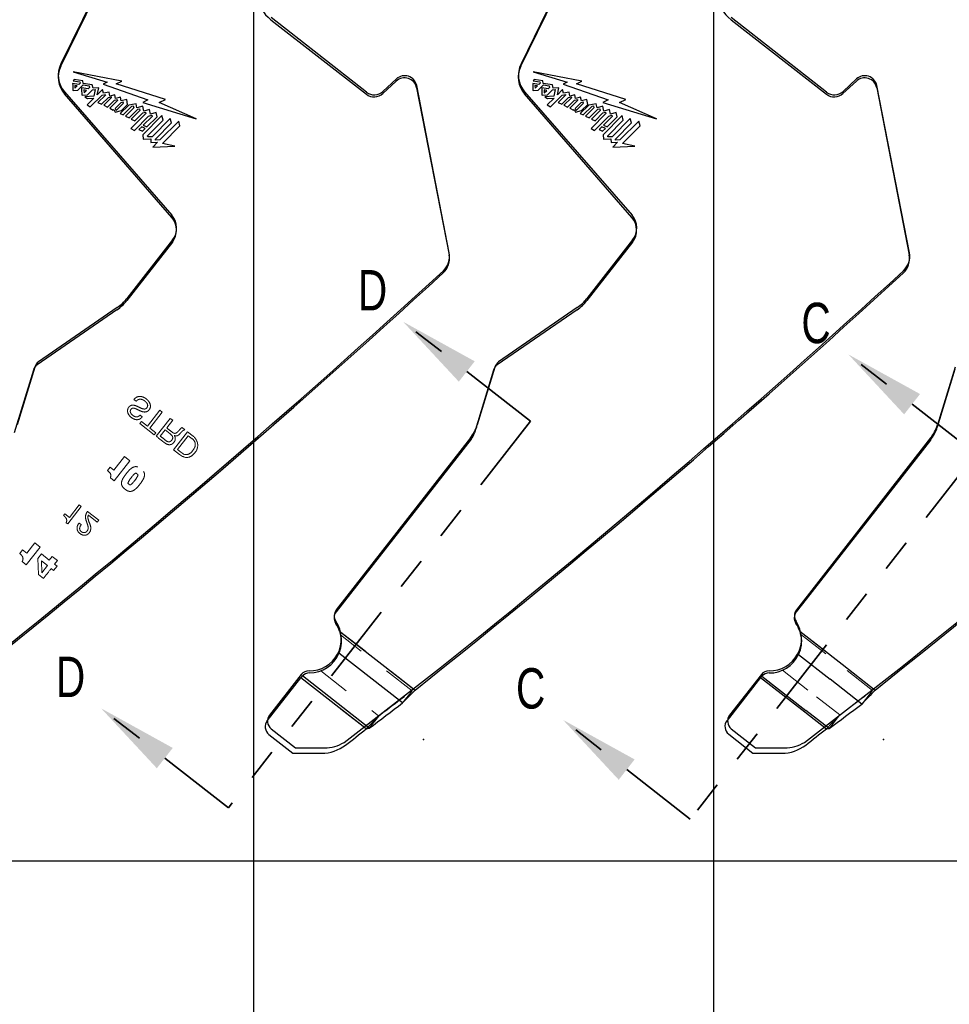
# Model space of a CAD drawing. Header units: inches. Extents: x 0.1 to 87.3, y 0.1 to 33.9.
# Tile 75 of 174: x 26.3 to 29.2, y 20 to 23. Entities that reach past the tile are written whole.
import ezdxf

# ---------------------------------------------------------------- set-up
doc = ezdxf.new("R2010")
doc.units = ezdxf.units.IN
doc.header["$MEASUREMENT"] = 0
doc.header["$PDSIZE"] = -1
for name, pattern in [('CENTERX2', [0.8, 0.5, -0.1, 0.1, -0.1]), ('HIDDEN', [0.075, 0.05, -0.025]), ('PHANTOM', [0.5, 0.25, -0.05, 0.05, -0.05, 0.05, -0.05])]:
    doc.linetypes.add(name, pattern=pattern)
doc.layers.add('DIMENSIONS', color=171, linetype='Continuous')
doc.layers.add('SECTION_VIEWS', color=7, linetype='PHANTOM', lineweight=35)
doc.styles.add('SLDTEXTSTYLE0', font='TXT', dxfattribs={"width": 0.75})
doc.dimstyles.new('SLDDIMSTYLE4', dxfattribs={"dimtxt": 0.125, "dimasz": 0.13, "dimexe": 0, "dimexo": 0.0625, "dimgap": 0.03125, "dimtad": 0, "dimtih": 1, "dimtoh": 1, "dimdec": 4, "dimrnd": 1e-09, "dimzin": 4, "dimdsep": 46, "dimtxsty": 'SLDTEXTSTYLE0', "dimsah": 1, "dimcen": 0, "dimadec": 0, "dimazin": 1, "dimtfac": 1, "dimtdec": 4, "dimtofl": 0, "dimtmove": 0, "dimatfit": 3, "dimfxl": 1, "dimfrac": 2, "dimtolj": 1, "dimtzin": 12, "dimarcsym": 0})
doc.dimstyles.new('SLDDIMSTYLE7', dxfattribs={"dimtxt": 0.125, "dimasz": 0.13, "dimexe": 0, "dimexo": 0.0625, "dimgap": 0.03125, "dimtad": 0, "dimtih": 1, "dimtoh": 1, "dimdec": 1, "dimrnd": 1e-09, "dimzin": 12, "dimdsep": 46, "dimtxsty": 'SLDTEXTSTYLE0', "dimsah": 1, "dimcen": 0.09, "dimadec": 0, "dimazin": 3, "dimtfac": 1, "dimtdec": 1, "dimtofl": 0, "dimtmove": 0, "dimatfit": 3, "dimfxl": 1, "dimfrac": 2, "dimtolj": 1, "dimtzin": 12, "dimarcsym": 0})

# ---------------------------------------------------------------- blocks, each defined once
blk = doc.blocks.new('_D_4')
at = {"layer": 'DIMENSIONS'}
for p, q in [((24.4517, 22.234), (25.6735, 15.5391)), ((26.6256, 16.0121), (26.5875, 16.0121)), ((26.5875, 16.0121), (26.5875, 15.8136)), ((27.0412, 16.0121), (27.0793, 16.0121)), ((27.0793, 16.0121), (27.0793, 15.8136)), ((26.5875, 15.8136), (26.6256, 15.8136)), ((27.0793, 15.8136), (27.0412, 15.8136)), ((25.6735, 15.5391), (25.8922, 15.5391))]:
    blk.add_line(p, q, dxfattribs=at)
blk.add_solid([(24.4517, 22.234), (24.4554, 22.1025), (24.4947, 22.1097)], dxfattribs=at)
at = {"layer": 'DIMENSIONS', "char_height": 0.125, "attachment_point": 1, "style": 'SLDTEXTSTYLE0'}
for s, insert in [('3.454', (26.6256, 15.9748)), ('%%c', (26.5313, 15.7878)), ('.1360', (26.7198, 15.7878)), ('TBD PER TAPPING UNIT', (25.9547, 15.5893)), ('SPECIFICATIONS', (26.1929, 15.3909))]:
    blk.add_mtext(s, dxfattribs=dict(at, insert=insert))
blk = doc.blocks.new('_D_10')
at = {"layer": 'DIMENSIONS'}
for p, q in [((2.8197, 20.8042), (2.8197, 14.5427)), ((48.3846, 20.3884), (48.3846, 14.5427)), ((2.8197, 14.6677), (27.4208, 14.6677)), ((48.3846, 14.6677), (27.7909, 14.6677))]:
    blk.add_line(p, q, dxfattribs=at)
for centre, start, end in [((27.6426, 14.655), 153.4349, 206.5651), ((27.569, 14.655), 333.4349, 26.5651)]:
    blk.add_arc(centre, 0.2219, start, end, dxfattribs=at)
for points in [[(2.8197, 14.6677), (2.9497, 14.6477), (2.9497, 14.6877)], [(48.3846, 14.6677), (48.2546, 14.6877), (48.2546, 14.6477)]]:
    blk.add_solid(points, dxfattribs=at)
at = {"layer": 'DIMENSIONS', "insert": (27.4442, 14.7169), "char_height": 0.125, "attachment_point": 1, "style": 'SLDTEXTSTYLE0'}
blk.add_mtext('45.6', dxfattribs=at)

msp = doc.modelspace()

# ---------------------------------------------------------------- linework, layer by layer
at = {"color": 7, "linetype": 'Continuous'}
for p, q in [((27.00957, 20.43835), (27.00957, 26.74835)), ((27.00957, 20.43835), (27.00957, 26.74835)), ((28.43457, 20.43835), (28.43457, 26.74835)), ((28.43457, 20.43835), (28.43457, 26.74835)), ((26.62933, 23.34984), (26.41195, 22.90661)), ((28.05433, 23.34984), (27.83695, 22.90661)), ((27.35836, 22.81933), (27.06288, 23.05018)), ((28.78336, 22.81933), (28.48788, 23.05018)), ((27.45091, 22.8601), (27.40939, 22.82152)), ((27.61471, 22.32186), (27.51381, 22.83962)), ((28.87591, 22.8601), (28.83439, 22.82152)), ((29.03971, 22.32186), (28.93881, 22.83962)), ((26.42322, 22.82028), (26.75568, 22.43783)), ((27.84822, 22.82028), (28.18068, 22.43783)), ((26.75768, 22.36153), (26.61629, 22.18056)), ((28.18268, 22.36153), (28.04129, 22.18056)), ((26.58611, 22.1521), (26.34269, 21.98389)), ((28.01111, 22.1521), (27.76769, 21.98389)), ((26.33105, 21.96795), (26.27649, 21.78893)), ((27.75605, 21.96795), (27.70149, 21.78893)), ((29.18105, 21.96795), (29.12649, 21.78893)), ((27.68042, 21.74841), (27.26479, 21.21642)), ((29.10542, 21.74841), (28.68979, 21.21642)), ((27.1564, 21.01599), (27.0581, 20.89016)), ((27.28966, 20.80598), (27.5819, 21.03268)), ((28.5814, 21.01599), (28.4831, 20.89016)), ((28.71466, 20.80598), (29.0069, 21.03268)), ((27.06327, 20.84805), (27.13856, 20.78923)), ((28.48827, 20.84805), (28.56356, 20.78923)), ((27.13856, 20.78923), (27.228, 20.78906)), ((28.56356, 20.78923), (28.653, 20.78906)), ((27.00957, 16.36386), (27.00957, 20.59835)), ((28.43457, 16.36386), (28.43457, 20.59835)), ((27.00957, 20.43835), (25.58457, 20.43835)), ((28.43457, 20.43835), (27.00957, 20.43835)), ((29.85957, 20.43835), (28.43457, 20.43835))]:
    msp.add_line(p, q, dxfattribs=at)
at = {"color": 7, "linetype": 'CENTERX2'}
for p, q in [((27.00957, 17.28335), (27.00957, 23.59335)), ((28.43457, 17.28335), (28.43457, 23.59335))]:
    msp.add_line(p, q, dxfattribs=at)
at = {"color": 7, "linetype": 'Continuous', "lineweight": 25}
for p, q in [((26.41155, 22.89998), (26.62893, 23.34321)), ((27.83655, 22.89998), (28.05393, 23.34321)), ((27.06248, 23.04355), (27.35796, 22.8127)), ((28.48748, 23.04355), (28.78296, 22.8127)), ((26.60034, 22.85296), (26.45004, 22.88256)), ((26.45004, 22.88256), (26.55503, 22.85002)), ((28.02534, 22.85296), (27.87504, 22.88256)), ((27.87504, 22.88256), (27.98003, 22.85002)), ((26.46714, 22.8428), (26.44841, 22.84559)), ((26.45309, 22.85811), (26.44957, 22.85461)), ((26.44957, 22.85461), (26.47035, 22.85147)), ((26.47942, 22.85454), (26.45309, 22.85811)), ((26.46277, 22.83842), (26.45523, 22.83956)), ((26.45523, 22.83956), (26.45551, 22.83121)), ((26.45551, 22.83121), (26.46277, 22.83842)), ((26.4648, 22.82523), (26.48122, 22.84157)), ((26.47131, 22.84694), (26.46714, 22.8428)), ((26.47035, 22.85147), (26.47131, 22.84694)), ((26.48105, 22.84627), (26.47942, 22.85454)), ((26.50921, 22.84176), (26.48105, 22.84627)), ((26.48122, 22.84157), (26.4995, 22.83861)), ((26.4995, 22.83861), (26.50059, 22.83375)), ((26.51147, 22.83104), (26.50921, 22.84176)), ((26.55503, 22.85002), (26.5424, 22.84355)), ((26.5424, 22.84355), (26.68142, 22.79527)), ((26.58328, 22.8451), (26.60034, 22.85296)), ((26.73641, 22.79655), (26.58328, 22.8451)), ((27.40899, 22.81488), (27.45051, 22.85346)), ((27.89214, 22.8428), (27.87341, 22.84559)), ((27.87809, 22.85811), (27.87457, 22.85461)), ((27.87457, 22.85461), (27.89535, 22.85147)), ((27.90442, 22.85454), (27.87809, 22.85811)), ((27.88777, 22.83842), (27.88023, 22.83956)), ((27.88023, 22.83956), (27.88051, 22.83121)), ((27.88051, 22.83121), (27.88777, 22.83842)), ((27.8898, 22.82523), (27.90622, 22.84157)), ((27.89631, 22.84694), (27.89214, 22.8428)), ((27.89535, 22.85147), (27.89631, 22.84694)), ((27.90605, 22.84627), (27.90442, 22.85454)), ((27.93421, 22.84176), (27.90605, 22.84627)), ((27.90622, 22.84157), (27.9245, 22.83861)), ((27.9245, 22.83861), (27.92559, 22.83375)), ((27.93647, 22.83104), (27.93421, 22.84176)), ((27.98003, 22.85002), (27.9674, 22.84355)), ((27.9674, 22.84355), (28.10642, 22.79527)), ((28.00828, 22.8451), (28.02534, 22.85296)), ((28.16141, 22.79655), (28.00828, 22.8451)), ((28.83399, 22.81488), (28.87551, 22.85346)), ((26.75528, 22.4312), (26.42282, 22.81365)), ((26.44865, 22.82527), (26.44972, 22.82441)), ((26.44972, 22.82441), (26.4648, 22.82523)), ((26.49617, 22.82936), (26.47594, 22.83262)), ((26.47648, 22.81087), (26.47764, 22.80994)), ((26.47764, 22.80994), (26.49388, 22.81062)), ((26.48336, 22.82611), (26.4838, 22.81714)), ((26.49151, 22.82475), (26.48336, 22.82611)), ((26.4838, 22.81714), (26.49151, 22.82475)), ((26.51369, 22.80685), (26.4857, 22.80471)), ((26.4857, 22.80471), (26.49396, 22.8)), ((26.49388, 22.81062), (26.50952, 22.82609)), ((26.50059, 22.83375), (26.49617, 22.82936)), ((26.50303, 22.77396), (26.53941, 22.81028)), ((26.50952, 22.82609), (26.51766, 22.82695)), ((26.5294, 22.833), (26.51147, 22.83104)), ((26.51766, 22.82695), (26.51369, 22.80685)), ((26.52477, 22.81127), (26.5294, 22.833)), ((26.54077, 22.82723), (26.52477, 22.81127)), ((26.54985, 22.80992), (26.5267, 22.78694)), ((26.53941, 22.81028), (26.54942, 22.81198)), ((26.54354, 22.81574), (26.54077, 22.82723)), ((26.56125, 22.81866), (26.54354, 22.81574)), ((26.54942, 22.81198), (26.54985, 22.80992)), ((26.559, 22.80238), (26.56735, 22.80428)), ((26.56356, 22.807), (26.56125, 22.81866)), ((26.57855, 22.81095), (26.56356, 22.807)), ((26.56735, 22.80428), (26.56787, 22.8012)), ((26.58076, 22.79978), (26.57855, 22.81095)), ((26.59636, 22.80364), (26.58076, 22.79978)), ((26.59882, 22.79192), (26.59636, 22.80364)), ((27.51341, 22.83298), (27.61431, 22.31523)), ((28.18028, 22.4312), (27.84782, 22.81365)), ((27.87365, 22.82527), (27.87472, 22.82441)), ((27.87472, 22.82441), (27.8898, 22.82523)), ((27.92117, 22.82936), (27.90094, 22.83262)), ((27.90148, 22.81087), (27.90264, 22.80994)), ((27.90264, 22.80994), (27.91888, 22.81062)), ((27.91651, 22.82475), (27.90836, 22.82611)), ((27.90836, 22.82611), (27.9088, 22.81714)), ((27.9088, 22.81714), (27.91651, 22.82475)), ((27.93869, 22.80685), (27.9107, 22.80471)), ((27.9107, 22.80471), (27.91896, 22.8)), ((27.91888, 22.81062), (27.93452, 22.82609)), ((27.92559, 22.83375), (27.92117, 22.82936)), ((27.92803, 22.77396), (27.96441, 22.81028)), ((27.93452, 22.82609), (27.94266, 22.82695)), ((27.9544, 22.833), (27.93647, 22.83104)), ((27.94266, 22.82695), (27.93869, 22.80685)), ((27.94977, 22.81127), (27.9544, 22.833)), ((27.96577, 22.82723), (27.94977, 22.81127)), ((27.97485, 22.80992), (27.9517, 22.78694)), ((27.96441, 22.81028), (27.97442, 22.81198)), ((27.96854, 22.81574), (27.96577, 22.82723)), ((27.98625, 22.81866), (27.96854, 22.81574)), ((27.97442, 22.81198), (27.97485, 22.80992)), ((27.984, 22.80238), (27.99235, 22.80428)), ((27.98856, 22.807), (27.98625, 22.81866)), ((28.00355, 22.81095), (27.98856, 22.807)), ((27.99235, 22.80428), (27.99287, 22.8012)), ((28.00576, 22.79978), (28.00355, 22.81095)), ((28.02136, 22.80364), (28.00576, 22.79978)), ((28.02382, 22.79192), (28.02136, 22.80364)), ((28.93841, 22.83298), (29.03931, 22.31523)), ((26.51445, 22.80085), (26.49317, 22.77968)), ((26.49317, 22.77968), (26.50303, 22.77396)), ((26.49396, 22.8), (26.51445, 22.80085)), ((26.5267, 22.78694), (26.53799, 22.78165)), ((26.53799, 22.78165), (26.559, 22.80238)), ((26.56787, 22.8012), (26.54489, 22.77842)), ((26.54489, 22.77842), (26.55604, 22.7728)), ((26.55604, 22.7728), (26.57757, 22.79417)), ((26.58702, 22.79307), (26.56306, 22.76926)), ((26.57757, 22.79417), (26.58655, 22.79635)), ((26.59712, 22.78644), (26.57957, 22.76904)), ((26.58265, 22.76213), (26.60547, 22.78474)), ((26.58655, 22.79635), (26.58702, 22.79307)), ((26.62194, 22.77881), (26.59554, 22.753)), ((26.60478, 22.78817), (26.59712, 22.78644)), ((26.61573, 22.79597), (26.59882, 22.79192)), ((26.59918, 22.76187), (26.61875, 22.78126)), ((26.60463, 22.74861), (26.6321, 22.77572)), ((26.60547, 22.78474), (26.60478, 22.78817)), ((26.61875, 22.78126), (26.61573, 22.79597)), ((26.64519, 22.78264), (26.62194, 22.77881)), ((26.6321, 22.77572), (26.63606, 22.77636)), ((26.63606, 22.77636), (26.63734, 22.77048)), ((26.64746, 22.77055), (26.64519, 22.78264)), ((26.66566, 22.7754), (26.64746, 22.77055)), ((26.68142, 22.79527), (26.66552, 22.78745)), ((26.66552, 22.78745), (26.8312, 22.73682)), ((26.66856, 22.76043), (26.66566, 22.7754)), ((26.71677, 22.7876), (26.73641, 22.79655)), ((26.8312, 22.73682), (26.71677, 22.7876)), ((27.93945, 22.80085), (27.91817, 22.77968)), ((27.91817, 22.77968), (27.92803, 22.77396)), ((27.91896, 22.8), (27.93945, 22.80085)), ((27.9517, 22.78694), (27.96299, 22.78165)), ((27.96299, 22.78165), (27.984, 22.80238)), ((27.99287, 22.8012), (27.96989, 22.77842)), ((27.96989, 22.77842), (27.98104, 22.7728)), ((27.98104, 22.7728), (28.00257, 22.79417)), ((28.01202, 22.79307), (27.98806, 22.76926)), ((28.00257, 22.79417), (28.01155, 22.79635)), ((28.02212, 22.78644), (28.00457, 22.76904)), ((28.00765, 22.76213), (28.03047, 22.78474)), ((28.01155, 22.79635), (28.01202, 22.79307)), ((28.04694, 22.77881), (28.02054, 22.753)), ((28.02978, 22.78817), (28.02212, 22.78644)), ((28.04073, 22.79597), (28.02382, 22.79192)), ((28.02418, 22.76187), (28.04375, 22.78126)), ((28.02963, 22.74861), (28.0571, 22.77572)), ((28.03047, 22.78474), (28.02978, 22.78817)), ((28.04375, 22.78126), (28.04073, 22.79597)), ((28.07019, 22.78264), (28.04694, 22.77881)), ((28.0571, 22.77572), (28.06106, 22.77636)), ((28.06106, 22.77636), (28.06234, 22.77048)), ((28.07246, 22.77055), (28.07019, 22.78264)), ((28.09066, 22.7754), (28.07246, 22.77055)), ((28.10642, 22.79527), (28.09052, 22.78745)), ((28.09052, 22.78745), (28.2562, 22.73682)), ((28.09356, 22.76043), (28.09066, 22.7754)), ((28.14177, 22.7876), (28.16141, 22.79655)), ((28.2562, 22.73682), (28.14177, 22.7876)), ((26.56306, 22.76926), (26.5743, 22.7638)), ((26.5743, 22.7638), (26.57612, 22.76568)), ((26.57612, 22.76568), (26.58031, 22.75718)), ((26.57957, 22.76904), (26.58265, 22.76213)), ((26.58031, 22.75718), (26.59918, 22.76187)), ((26.59554, 22.753), (26.60463, 22.74861)), ((26.63734, 22.77048), (26.61154, 22.74495)), ((26.61154, 22.74495), (26.62309, 22.73973)), ((26.62309, 22.73973), (26.6499, 22.76631)), ((26.67488, 22.75263), (26.62887, 22.70672)), ((26.65668, 22.76279), (26.62982, 22.73594)), ((26.63957, 22.70083), (26.68361, 22.74507)), ((26.64115, 22.73036), (26.66552, 22.75483)), ((26.6499, 22.76631), (26.65573, 22.76789)), ((26.65573, 22.76789), (26.65668, 22.76279)), ((26.66552, 22.75483), (26.67384, 22.75716)), ((26.72477, 22.74671), (26.666, 22.68717)), ((26.69449, 22.74407), (26.66718, 22.71746)), ((26.68601, 22.76532), (26.66856, 22.76043)), ((26.67384, 22.75716), (26.67488, 22.75263)), ((26.67846, 22.71186), (26.7099, 22.74284)), ((26.68361, 22.74507), (26.69364, 22.74795)), ((26.68931, 22.75143), (26.68601, 22.76532)), ((26.70659, 22.75621), (26.68931, 22.75143)), ((26.69364, 22.74795), (26.69449, 22.74407)), ((26.7099, 22.74284), (26.70659, 22.75621)), ((26.7287, 22.7326), (26.72477, 22.74671)), ((27.98806, 22.76926), (27.9993, 22.7638)), ((27.9993, 22.7638), (28.00112, 22.76568)), ((28.00112, 22.76568), (28.00531, 22.75718)), ((28.00457, 22.76904), (28.00765, 22.76213)), ((28.00531, 22.75718), (28.02418, 22.76187)), ((28.02054, 22.753), (28.02963, 22.74861)), ((28.06234, 22.77048), (28.03654, 22.74495)), ((28.03654, 22.74495), (28.04809, 22.73973)), ((28.04809, 22.73973), (28.0749, 22.76631)), ((28.09988, 22.75263), (28.05387, 22.70672)), ((28.08168, 22.76279), (28.05482, 22.73594)), ((28.06457, 22.70083), (28.10861, 22.74507)), ((28.06615, 22.73036), (28.09052, 22.75483)), ((28.0749, 22.76631), (28.08073, 22.76789)), ((28.08073, 22.76789), (28.08168, 22.76279)), ((28.09052, 22.75483), (28.09884, 22.75716)), ((28.14977, 22.74671), (28.091, 22.68717)), ((28.11949, 22.74407), (28.09218, 22.71746)), ((28.11101, 22.76532), (28.09356, 22.76043)), ((28.09884, 22.75716), (28.09988, 22.75263)), ((28.10346, 22.71186), (28.1349, 22.74284)), ((28.10861, 22.74507), (28.11864, 22.74795)), ((28.11431, 22.75143), (28.11101, 22.76532)), ((28.13159, 22.75621), (28.11431, 22.75143)), ((28.11864, 22.74795), (28.11949, 22.74407)), ((28.1349, 22.74284), (28.13159, 22.75621)), ((28.1537, 22.7326), (28.14977, 22.74671)), ((26.62982, 22.73594), (26.64115, 22.73036)), ((26.66212, 22.71225), (26.65362, 22.7039)), ((26.67322, 22.70652), (26.66212, 22.71225)), ((26.66718, 22.71746), (26.67846, 22.71186)), ((26.68034, 22.68374), (26.7287, 22.7326)), ((26.75028, 22.73798), (26.69414, 22.68122)), ((26.70452, 22.67376), (26.75418, 22.72382)), ((26.77672, 22.72922), (26.7184, 22.6712)), ((26.7262, 22.66025), (26.78069, 22.71511)), ((26.75418, 22.72382), (26.75028, 22.73798)), ((26.78069, 22.71511), (26.77672, 22.72922)), ((28.05482, 22.73594), (28.06615, 22.73036)), ((28.08712, 22.71225), (28.07862, 22.7039)), ((28.09822, 22.70652), (28.08712, 22.71225)), ((28.09218, 22.71746), (28.10346, 22.71186)), ((28.10534, 22.68374), (28.1537, 22.7326)), ((28.17528, 22.73798), (28.11914, 22.68122)), ((28.12952, 22.67376), (28.17918, 22.72382)), ((28.20172, 22.72922), (28.1434, 22.6712)), ((28.1512, 22.66025), (28.20569, 22.71511)), ((28.17918, 22.72382), (28.17528, 22.73798)), ((28.20569, 22.71511), (28.20172, 22.72922)), ((26.62887, 22.70672), (26.63957, 22.70083)), ((26.65362, 22.7039), (26.6646, 22.69796)), ((26.6646, 22.69796), (26.67322, 22.70652)), ((26.666, 22.68717), (26.66696, 22.67397)), ((26.68073, 22.6807), (26.68034, 22.68374)), ((28.05387, 22.70672), (28.06457, 22.70083)), ((28.07862, 22.7039), (28.0896, 22.69796)), ((28.0896, 22.69796), (28.09822, 22.70652)), ((28.091, 22.68717), (28.09196, 22.67397)), ((28.10573, 22.6807), (28.10534, 22.68374)), ((26.66696, 22.67397), (26.69027, 22.67485)), ((26.69414, 22.68122), (26.68073, 22.6807)), ((26.69027, 22.67485), (26.69099, 22.66339)), ((26.69099, 22.66339), (26.71091, 22.66418)), ((26.71091, 22.66418), (26.69664, 22.64929)), ((26.69664, 22.64929), (26.76478, 22.6518)), ((26.70491, 22.6707), (26.70452, 22.67376)), ((26.7184, 22.6712), (26.70491, 22.6707)), ((26.76478, 22.6518), (26.7262, 22.66025)), ((28.09196, 22.67397), (28.11527, 22.67485)), ((28.11914, 22.68122), (28.10573, 22.6807)), ((28.11527, 22.67485), (28.11599, 22.66339)), ((28.11599, 22.66339), (28.13591, 22.66418)), ((28.13591, 22.66418), (28.12164, 22.64929)), ((28.12164, 22.64929), (28.18978, 22.6518)), ((28.12991, 22.6707), (28.12952, 22.67376)), ((28.1434, 22.6712), (28.12991, 22.6707)), ((28.18978, 22.6518), (28.1512, 22.66025)), ((26.75728, 22.35489), (26.61589, 22.17393)), ((28.18228, 22.35489), (28.04089, 22.17393)), ((26.58571, 22.14547), (26.33833, 21.97451)), ((28.01071, 22.14547), (27.76333, 21.97451)), ((26.32669, 21.95858), (26.26744, 21.76417)), ((27.75169, 21.95858), (27.69244, 21.76417)), ((29.18065, 21.96132), (29.12609, 21.78229)), ((27.68233, 21.74472), (27.26439, 21.20978)), ((29.10502, 21.74177), (28.72044, 21.24953)), ((28.72044, 21.24953), (28.68939, 21.20978)), ((27.27501, 21.1506), (27.50867, 20.96805)), ((28.70001, 21.1506), (28.83108, 21.0482)), ((27.47026, 20.92821), (27.27294, 21.08238)), ((28.69614, 21.07821), (28.79449, 21.00137)), ((28.83108, 21.0482), (28.93367, 20.96805)), ((27.05104, 20.87266), (27.15513, 21.00589)), ((27.15513, 21.00589), (27.15783, 21.00933)), ((27.35771, 20.84762), (27.15513, 21.00589)), ((27.15783, 21.00933), (27.15984, 21.01165)), ((27.36694, 20.84985), (27.15984, 21.01165)), ((28.57906, 21.00687), (28.4749, 20.87354)), ((28.581, 21.00935), (28.57906, 21.00687)), ((28.57906, 21.00687), (28.7155, 20.90027)), ((28.58272, 21.01136), (28.581, 21.00935)), ((28.58272, 21.01136), (28.71907, 20.90483)), ((28.89255, 20.92476), (28.79449, 21.00137)), ((27.47026, 20.92821), (27.50867, 20.96805)), ((28.7155, 20.90027), (28.78278, 20.8477)), ((28.79099, 20.84864), (28.71907, 20.90483)), ((27.05621, 20.83055), (27.13048, 20.77252)), ((27.35771, 20.84762), (27.36694, 20.84985)), ((28.48007, 20.83143), (28.55536, 20.77261)), ((28.78278, 20.8477), (28.79099, 20.84864)), ((27.13048, 20.77252), (27.21973, 20.77235)), ((28.55536, 20.77261), (28.6448, 20.77244))]:
    msp.add_line(p, q, dxfattribs=at)
at = {"color": 7, "linetype": 'HIDDEN', "lineweight": 18}
for p, q in [((26.63826, 21.86763), (26.64525, 21.86217)), ((26.71869, 21.8342), (26.68019, 21.78492)), ((26.68758, 21.77915), (26.72608, 21.82842)), ((26.72608, 21.82842), (26.71869, 21.8342)), ((26.66169, 21.79937), (26.65683, 21.79315)), ((26.66414, 21.81361), (26.65715, 21.81908)), ((26.68019, 21.78492), (26.66169, 21.79937)), ((26.75073, 21.80916), (26.70737, 21.75367)), ((26.7396, 21.7797), (26.75812, 21.80339)), ((26.75812, 21.80339), (26.75073, 21.80916)), ((26.65683, 21.79315), (26.70122, 21.75848)), ((26.70608, 21.7647), (26.68758, 21.77915)), ((26.71962, 21.75412), (26.73474, 21.77347)), ((26.73474, 21.77347), (26.75013, 21.76145)), ((26.76064, 21.71206), (26.804, 21.76755)), ((26.79566, 21.77406), (26.78741, 21.78051)), ((26.804, 21.76755), (26.82141, 21.75395)), ((26.70122, 21.75848), (26.70608, 21.7647)), ((26.76308, 21.75621), (26.76323, 21.75636)), ((26.77289, 21.7125), (26.80653, 21.75556)), ((26.80653, 21.75556), (26.8188, 21.74597)), ((26.77969, 21.69718), (26.76064, 21.71206)), ((26.78337, 21.7043), (26.77289, 21.7125)), ((26.57598, 21.6487), (26.60893, 21.69087)), ((26.62521, 21.67815), (26.57681, 21.6162)), ((26.60893, 21.69087), (26.62521, 21.67815)), ((26.78884, 21.69138), (26.77969, 21.69718)), ((26.7892, 21.70011), (26.78337, 21.7043)), ((26.55632, 21.6477), (26.56425, 21.65785)), ((26.56183, 21.64279), (26.55632, 21.6477)), ((26.56425, 21.65785), (26.57598, 21.6487)), ((26.57681, 21.6162), (26.56508, 21.62536)), ((26.43296, 21.4822), (26.47502, 21.53604)), ((26.46857, 21.54108), (26.43843, 21.50251)), ((26.47502, 21.53604), (26.46857, 21.54108)), ((26.42446, 21.51342), (26.42043, 21.50827)), ((26.43843, 21.50251), (26.42446, 21.51342)), ((26.52923, 21.49368), (26.49408, 21.52114)), ((26.49716, 21.50959), (26.52479, 21.488)), ((26.52479, 21.488), (26.52923, 21.49368)), ((26.42803, 21.48606), (26.43296, 21.4822)), ((26.47488, 21.48014), (26.46843, 21.48519)), ((26.29353, 21.40172), (26.28466, 21.39036)), ((26.30639, 21.39167), (26.29353, 21.40172)), ((26.30462, 21.35557), (26.34752, 21.41049)), ((26.33111, 21.42331), (26.30639, 21.39167)), ((26.34752, 21.41049), (26.33111, 21.42331)), ((26.34017, 21.3748), (26.35193, 21.3895)), ((26.34245, 21.32601), (26.34017, 21.3748)), ((26.35193, 21.3895), (26.37613, 21.37059)), ((26.37613, 21.37059), (26.38464, 21.38148)), ((26.38464, 21.38148), (26.40105, 21.36866)), ((26.29169, 21.36567), (26.30462, 21.35557)), ((26.35138, 21.36833), (26.37062, 21.3533)), ((26.35333, 21.33116), (26.35138, 21.36833)), ((26.37062, 21.3533), (26.35333, 21.33116)), ((26.38947, 21.33857), (26.38222, 21.34423)), ((26.39995, 21.35198), (26.38947, 21.33857)), ((26.40105, 21.36866), (26.39254, 21.35777)), ((26.39254, 21.35777), (26.39995, 21.35198)), ((26.35815, 21.31375), (26.34245, 21.32601)), ((27.27501, 21.1506), (27.50867, 20.96805)), ((27.49956, 20.96572), (27.27819, 21.13868)), ((28.70001, 21.1506), (28.83108, 21.0482)), ((28.70266, 21.14119), (28.82752, 21.04364)), ((28.92558, 20.96703), (28.82752, 21.04364)), ((28.83108, 21.0482), (28.93367, 20.96805)), ((27.35771, 20.84762), (27.15513, 21.00589)), ((27.21699, 21.02741), (27.39624, 20.88736)), ((28.57906, 21.00687), (28.7155, 20.90027)), ((28.64677, 21.02939), (28.75209, 20.9471)), ((27.47026, 20.92821), (27.49956, 20.96572)), ((28.75209, 20.9471), (28.82401, 20.89091)), ((28.89255, 20.92476), (28.91502, 20.95351)), ((28.91502, 20.95351), (28.92558, 20.96703)), ((27.35771, 20.84762), (27.39624, 20.88736)), ((27.36694, 20.84985), (27.39624, 20.88736)), ((28.7155, 20.90027), (28.78278, 20.8477)), ((28.79942, 20.85943), (28.82401, 20.89091)), ((28.79099, 20.84864), (28.79942, 20.85943))]:
    msp.add_line(p, q, dxfattribs=at)
at = {"color": 7, "linetype": 'Continuous', "lineweight": 25}
for centre, radius, start, end in [((27.1352, 23.13662), 0.11811, 146.87156, 232), ((28.5602, 23.13662), 0.11811, 146.87156, 232), ((26.48225, 22.86531), 0.07874, 153.87492, 220.99991), ((27.90725, 22.86531), 0.07874, 153.87492, 220.99991), ((27.83548, 22.85186), 1.38709, 180.25902, 181.09872), ((27.47627, 22.82574), 0.03784, 11.0281, 132.89784), ((29.26048, 22.85186), 1.38709, 180.25902, 181.09872), ((28.90127, 22.82574), 0.03784, 11.0281, 132.89784), ((27.95187, 22.85789), 1.47614, 180.98115, 181.82558), ((27.38219, 22.84372), 0.03937, 232, 312.89784), ((29.37687, 22.85789), 1.47614, 180.98115, 181.82558), ((28.80719, 22.84372), 0.03937, 232, 312.89784), ((26.71, 22.39183), 0.06, 322, 41), ((28.135, 22.39183), 0.06, 322, 41), ((27.55542, 22.30375), 0.06, 312.56448, 11.0281), ((28.98042, 22.30375), 0.06, 312.56448, 11.0281), ((8.95452, 42.55726), 27.55906, 308.428925, 312.564485), ((10.37952, 42.55726), 27.55906, 308.428925, 312.564485), ((11.80452, 42.55726), 27.55906, 308.428925, 312.564485), ((26.50756, 22.25857), 0.13748, 304.64598, 322), ((27.93256, 22.25857), 0.13748, 304.64598, 322), ((26.35538, 21.94983), 0.03, 124.64598, 163.05179), ((27.78038, 21.94983), 0.03, 124.64598, 163.05179), ((29.00652, 21.81873), 0.125, 321.99999, 343.05179), ((27.63505, 21.78166), 0.06, 321.99999, 343.05179), ((27.28803, 21.19131), 0.03, 141.99999, 214.11214), ((28.71303, 21.19131), 0.03, 141.99999, 214.11214), ((27.1817, 21.11929), 0.09843, 18.55244, 34.11214), ((28.6067, 21.11929), 0.09843, 18.55244, 34.11214), ((27.1817, 21.11929), 0.09843, 269.89644, 337.97311), ((28.6067, 21.11929), 0.09843, 269.08395, 335.33211), ((27.18147, 20.99086), 0.03, 89.89644, 136.13192), ((28.60465, 20.99088), 0.03, 89.08395, 136.95929), ((12.94006, 39.97912), 23.95963, 307.022805, 307.332906), ((15.0554, 39.28263), 22.98866, 306.690648, 307.006987), ((27.07468, 20.85419), 0.03, 141.99999, 232), ((28.49854, 20.85507), 0.03, 141.99999, 232), ((10.37646, 42.55334), 27.55906, 307.868489, 308.037489), ((11.80153, 42.55343), 27.55906, 307.868489, 308.037489), ((27.21996, 20.89235), 0.12, 269.89128, 307.86849), ((28.64502, 20.89244), 0.12, 269.89128, 307.86849)]:
    msp.add_arc(centre, radius, start, end, dxfattribs=at)
at = {"color": 7, "linetype": 'Continuous'}
for centre, radius, start, end in [((26.48265, 22.87194), 0.07874, 153.87492, 220.99991), ((27.90765, 22.87194), 0.07874, 153.87492, 220.99991), ((27.47667, 22.83238), 0.03784, 11.0281, 132.89784), ((28.90167, 22.83238), 0.03784, 11.0281, 132.89784), ((27.38259, 22.85036), 0.03937, 232, 312.89784), ((28.80759, 22.85036), 0.03937, 232, 312.89784), ((26.7104, 22.39847), 0.06, 322, 41), ((28.1354, 22.39847), 0.06, 322, 41), ((27.55582, 22.31039), 0.06, 312.56448, 11.0281), ((28.98082, 22.31039), 0.06, 312.56448, 11.0281), ((8.95492, 42.56389), 27.55906, 308.622484, 312.564485), ((10.37992, 42.56389), 27.55906, 308.622484, 312.564485), ((11.80492, 42.56389), 27.55906, 308.622484, 312.564485), ((26.50796, 22.2652), 0.13748, 304.64598, 322), ((27.93296, 22.2652), 0.13748, 304.64598, 322), ((26.35975, 21.95921), 0.03, 124.64598, 163.05179), ((27.78475, 21.95921), 0.03, 124.64598, 163.05179), ((27.58192, 21.82536), 0.125, 321.99999, 343.05179), ((29.00692, 21.82536), 0.125, 321.99999, 343.05179), ((27.28843, 21.19795), 0.03, 141.99999, 214.11214), ((28.71343, 21.19795), 0.03, 141.99999, 214.11214), ((27.1821, 21.12593), 0.09843, 269.08395, 34.11214), ((28.6071, 21.12593), 0.09843, 269.08395, 34.11214), ((27.18005, 20.99752), 0.03, 89.08395, 141.99999), ((28.60505, 20.99752), 0.03, 89.08395, 141.99999), ((27.08174, 20.87169), 0.03, 141.99999, 232), ((28.50674, 20.87169), 0.03, 141.99999, 232), ((27.22822, 20.90906), 0.12, 269.89128, 300.79434), ((28.65322, 20.90906), 0.12, 269.89128, 300.79434)]:
    msp.add_arc(centre, radius, start, end, dxfattribs=at)
at = {"color": 7, "linetype": 'HIDDEN', "lineweight": 18}
for centre, radius, start, end in [((26.80531, 21.72709), 0.0232, 17.19107, 54.45467), ((26.79964, 21.72516), 0.03609, 5.84303, 52.90676), ((26.78313, 21.73863), 0.0473, 305.23887, 333.48811), ((26.80482, 21.7284), 0.02333, 332.19261, 13.75836), ((26.80263, 21.72547), 0.03309, 322.77529, 5.84303), ((26.80158, 21.71537), 0.02716, 242.03358, 294.28659), ((26.7999, 21.71619), 0.01932, 236.36052, 303.00116), ((26.79385, 21.72757), 0.04152, 297.08546, 327.79516), ((26.55219, 21.63198), 0.01449, 332.84084, 48.27498), ((27.84678, 20.16296), 1.88158, 141.11131, 142.29425), ((12.96936, 40.01663), 23.95963, 307.022805, 307.332906), ((15.08842, 39.3249), 22.98866, 306.690648, 307.006987)]:
    msp.add_arc(centre, radius, start, end, dxfattribs=at)
for points, knots in [([(26.65501, 21.83363), (26.65885, 21.83187), (26.66619, 21.8285), (26.67658, 21.82865), (26.68272, 21.83277), (26.68626, 21.83681), (26.68878, 21.8418), (26.68984, 21.84896), (26.68719, 21.85781), (26.68024, 21.8667), (26.67082, 21.87373), (26.65958, 21.87793), (26.6495, 21.87668), (26.64256, 21.87252), (26.63975, 21.86932), (26.63826, 21.86763)], [0, 0, 0, 0, 0.1105477, 0.21095, 0.2520477, 0.3007116, 0.3504022, 0.3961661, 0.4869558, 0.5826092, 0.6876906, 0.7915605, 0.8890603, 0.9413239, 1, 1, 1, 1]), ([(26.63826, 21.86763), (26.63975, 21.86932), (26.64256, 21.87252), (26.6495, 21.87668), (26.65958, 21.87793), (26.67082, 21.87373), (26.68024, 21.8667), (26.68719, 21.85781), (26.68984, 21.84896), (26.68878, 21.8418), (26.68626, 21.83681), (26.68272, 21.83277), (26.67658, 21.82865), (26.66619, 21.8285), (26.65885, 21.83187), (26.65501, 21.83363)], [0, 0, 0, 0, 0.0586761, 0.1109397, 0.2084395, 0.3123094, 0.4173908, 0.5130442, 0.6038339, 0.6495978, 0.6992884, 0.7479523, 0.78905, 0.8894523, 1, 1, 1, 1]), ([(26.64525, 21.86217), (26.64663, 21.86366), (26.64922, 21.86647), (26.65454, 21.86853), (26.66028, 21.8686), (26.66631, 21.86674), (26.66997, 21.86421), (26.67186, 21.8629)], [0, 0, 0, 0, 0.2013167, 0.3793968, 0.5542199, 0.7702772, 1, 1, 1, 1]), ([(26.67186, 21.8629), (26.67348, 21.86152), (26.67665, 21.8588), (26.68013, 21.85371), (26.68106, 21.8486), (26.67992, 21.84461), (26.67818, 21.84178), (26.67583, 21.83944), (26.6729, 21.83819), (26.66976, 21.83796), (26.66236, 21.83923), (26.65659, 21.84226), (26.65181, 21.84477)], [0, 0, 0, 0, 0.1196712, 0.2336238, 0.3406309, 0.3978531, 0.4632119, 0.5251474, 0.5810501, 0.6379628, 0.6999422, 1, 1, 1, 1]), ([(26.65181, 21.84477), (26.64804, 21.84659), (26.64095, 21.85001), (26.63026, 21.8506), (26.62346, 21.84567), (26.61962, 21.84007), (26.61789, 21.83327), (26.61921, 21.82423), (26.6261, 21.81426), (26.636, 21.80736), (26.64522, 21.80481), (26.65211, 21.8052), (26.65884, 21.80811), (26.66229, 21.8117), (26.66414, 21.81361)], [0, 0, 0, 0, 0.11786049, 0.22146592, 0.27743734, 0.34582719, 0.40868184, 0.46933009, 0.59668549, 0.735607, 0.79987902, 0.86147598, 0.92588163, 1, 1, 1, 1]), ([(26.66414, 21.81361), (26.66229, 21.8117), (26.65884, 21.80811), (26.65211, 21.8052), (26.64522, 21.80481), (26.636, 21.80736), (26.6261, 21.81426), (26.61921, 21.82423), (26.61789, 21.83327), (26.61962, 21.84007), (26.62346, 21.84567), (26.63026, 21.8506), (26.64095, 21.85001), (26.64804, 21.84659), (26.65181, 21.84477)], [0, 0, 0, 0, 0.07411837, 0.13852402, 0.20012098, 0.264393, 0.40331451, 0.53066991, 0.59131816, 0.65417281, 0.72256266, 0.77853408, 0.88213951, 1, 1, 1, 1]), ([(26.65715, 21.81908), (26.6557, 21.81777), (26.65301, 21.81534), (26.64792, 21.81363), (26.64279, 21.81393), (26.63642, 21.81662), (26.63105, 21.82104), (26.62753, 21.82653), (26.62666, 21.83056), (26.62733, 21.83415), (26.62889, 21.83708), (26.63114, 21.83962), (26.63486, 21.84107), (26.6397, 21.8405), (26.64659, 21.83783), (26.6517, 21.83528), (26.65501, 21.83363)], [0, 0, 0, 0, 0.07684672, 0.14316429, 0.20748216, 0.27688587, 0.41549262, 0.476431, 0.5341272, 0.57415961, 0.61936106, 0.66521614, 0.70608578, 0.77266623, 0.85312848, 1, 1, 1, 1]), ([(26.77472, 21.7684), (26.77322, 21.76698), (26.77041, 21.76433), (26.76506, 21.76218), (26.75969, 21.76378), (26.75182, 21.77039), (26.74493, 21.77563), (26.7396, 21.7797)], [0, 0, 0, 0, 0.1460713, 0.2740385, 0.3855517, 0.5238478, 1, 1, 1, 1]), ([(26.78741, 21.78051), (26.78679, 21.7803), (26.78543, 21.77986), (26.78326, 21.77788), (26.77991, 21.77385), (26.77681, 21.77059), (26.77472, 21.7684)], [0, 0, 0, 0, 0.1093577, 0.2396106, 0.4877647, 1, 1, 1, 1]), ([(26.78043, 21.7613), (26.78297, 21.76428), (26.78644, 21.76835), (26.79168, 21.7727), (26.79436, 21.77362), (26.79566, 21.77406)], [0, 0, 0, 0, 0.5828435, 0.79657468, 1, 1, 1, 1]), ([(26.70737, 21.75367), (26.71469, 21.74801), (26.72584, 21.73937), (26.73893, 21.72882), (26.74808, 21.72715), (26.75517, 21.72852), (26.76109, 21.73319), (26.76469, 21.73885), (26.76629, 21.74382), (26.7665, 21.74807), (26.76552, 21.75239), (26.76391, 21.7549), (26.76308, 21.75621)], [0, 0, 0, 0, 0.3172451, 0.4835328, 0.5573315, 0.6264754, 0.7231961, 0.80385, 0.8522047, 0.8992164, 0.9473908, 1, 1, 1, 1]), ([(26.75013, 21.76145), (26.75248, 21.75946), (26.75586, 21.75661), (26.75829, 21.75134), (26.75835, 21.74702), (26.7565, 21.74303), (26.75388, 21.73978), (26.75078, 21.73744), (26.74716, 21.73628), (26.74124, 21.73694), (26.73244, 21.74432), (26.72477, 21.75019), (26.71962, 21.75412)], [0, 0, 0, 0, 0.136984, 0.196851, 0.2562808, 0.3258906, 0.3911251, 0.4435998, 0.4996094, 0.5586789, 0.7040546, 1, 1, 1, 1]), ([(26.76323, 21.75636), (26.76451, 21.75581), (26.76686, 21.75479), (26.77061, 21.75475), (26.77553, 21.75643), (26.77838, 21.75926), (26.78043, 21.7613)], [0, 0, 0, 0, 0.2126692, 0.392139, 0.5630472, 1, 1, 1, 1]), ([(26.61061, 21.58979), (26.60846, 21.5916), (26.60446, 21.59496), (26.60029, 21.60149), (26.59913, 21.60914), (26.60129, 21.61772), (26.60648, 21.62748), (26.61407, 21.63796), (26.6224, 21.64786), (26.63062, 21.65525), (26.63841, 21.65942), (26.64612, 21.66015), (26.65344, 21.65766), (26.66008, 21.6531), (26.66611, 21.64776), (26.6703, 21.64127), (26.67145, 21.63361), (26.6693, 21.62504), (26.66411, 21.61527), (26.65651, 21.6048), (26.64819, 21.59489), (26.63997, 21.5875), (26.63217, 21.58333), (26.62447, 21.58261), (26.61713, 21.58507), (26.61289, 21.58814), (26.61061, 21.58979)], [0, 0, 0, 0, 0.0377736, 0.0701792, 0.1018083, 0.1389713, 0.1871087, 0.25, 0.3128913, 0.3610287, 0.3981917, 0.4298208, 0.4622264, 0.5, 0.5377736, 0.5701792, 0.6018083, 0.6389713, 0.6871087, 0.75, 0.8128913, 0.8610287, 0.8981917, 0.9298208, 0.9622264, 1, 1, 1, 1]), ([(26.61061, 21.58979), (26.61289, 21.58814), (26.61713, 21.58507), (26.62447, 21.58261), (26.63217, 21.58333), (26.63997, 21.5875), (26.64819, 21.59489), (26.65651, 21.6048), (26.66411, 21.61527), (26.6693, 21.62504), (26.67145, 21.63361), (26.6703, 21.64127), (26.66611, 21.64776), (26.66008, 21.6531), (26.65344, 21.65766), (26.64612, 21.66015), (26.63841, 21.65942), (26.63062, 21.65525), (26.6224, 21.64786), (26.61407, 21.63796), (26.60648, 21.62748), (26.60129, 21.61772), (26.59913, 21.60914), (26.60029, 21.60149), (26.60446, 21.59496), (26.60846, 21.5916), (26.61061, 21.58979)], [0, 0, 0, 0, 0.0377736, 0.0701792, 0.1018083, 0.1389713, 0.1871087, 0.25, 0.3128913, 0.3610287, 0.3981917, 0.4298208, 0.4622264, 0.5, 0.5377736, 0.5701792, 0.6018083, 0.6389713, 0.6871087, 0.75, 0.8128913, 0.8610287, 0.8981917, 0.9298208, 0.9622264, 1, 1, 1, 1]), ([(26.61937, 21.60844), (26.62033, 21.61074), (26.62342, 21.61818), (26.63105, 21.62728), (26.63798, 21.63597), (26.64256, 21.639), (26.644, 21.63996)], [0, 0, 0, 0, 0.1842232, 0.5949665, 0.8723463, 1, 1, 1, 1]), ([(26.65122, 21.63432), (26.65026, 21.63201), (26.64717, 21.62457), (26.63954, 21.61547), (26.6326, 21.60678), (26.62803, 21.60375), (26.62659, 21.6028)], [0, 0, 0, 0, 0.1842232, 0.5949665, 0.8723463, 1, 1, 1, 1]), ([(26.644, 21.63996), (26.64554, 21.63903), (26.64819, 21.63745), (26.65033, 21.63524), (26.65122, 21.63432)], [0, 0, 0, 0, 0.5850325, 1, 1, 1, 1]), ([(26.62659, 21.6028), (26.62504, 21.60372), (26.6224, 21.60531), (26.62026, 21.60752), (26.61937, 21.60844)], [0, 0, 0, 0, 0.5850325, 1, 1, 1, 1]), ([(26.42043, 21.50827), (26.42236, 21.50664), (26.42604, 21.50354), (26.42927, 21.4983), (26.43012, 21.49363), (26.42972, 21.48977), (26.42862, 21.48735), (26.42803, 21.48606)], [0, 0, 0, 0, 0.2921146, 0.5574004, 0.6928152, 0.8362999, 1, 1, 1, 1]), ([(26.49199, 21.48732), (26.48999, 21.4932), (26.48713, 21.50159), (26.48957, 21.51344), (26.49249, 21.51841), (26.49408, 21.52114)], [0, 0, 0, 0, 0.5134403, 0.7326642, 1, 1, 1, 1]), ([(26.49408, 21.52114), (26.49213, 21.51773), (26.48861, 21.51155), (26.48768, 21.4994), (26.49037, 21.49187), (26.49199, 21.48732)], [0, 0, 0, 0, 0.3295869, 0.595058, 1, 1, 1, 1]), ([(26.50117, 21.48357), (26.4991, 21.48852), (26.4963, 21.49518), (26.49524, 21.50436), (26.49652, 21.50786), (26.49716, 21.50959)], [0, 0, 0, 0, 0.5927225, 0.7984846, 1, 1, 1, 1]), ([(26.46843, 21.48519), (26.46693, 21.48321), (26.46406, 21.47942), (26.46188, 21.47276), (26.46183, 21.46605), (26.46459, 21.4584), (26.471, 21.45176), (26.4791, 21.44764), (26.48666, 21.44688), (26.49327, 21.44875), (26.49881, 21.45318), (26.50398, 21.46057), (26.50533, 21.47181), (26.50256, 21.47963), (26.50117, 21.48357)], [0, 0, 0, 0, 0.0743922, 0.1424319, 0.2072302, 0.2731598, 0.3825698, 0.4765806, 0.541949, 0.6070468, 0.6782766, 0.7514026, 0.8747458, 1, 1, 1, 1]), ([(26.50117, 21.48357), (26.50256, 21.47963), (26.50533, 21.47181), (26.50398, 21.46057), (26.49881, 21.45318), (26.49327, 21.44875), (26.48666, 21.44688), (26.4791, 21.44764), (26.471, 21.45176), (26.46459, 21.4584), (26.46183, 21.46605), (26.46188, 21.47276), (26.46406, 21.47942), (26.46693, 21.48321), (26.46843, 21.48519)], [0, 0, 0, 0, 0.1252542, 0.2485974, 0.3217234, 0.3929532, 0.458051, 0.5234194, 0.6174302, 0.7268402, 0.7927698, 0.8575681, 0.9256078, 1, 1, 1, 1]), ([(26.49199, 21.48732), (26.49303, 21.48448), (26.4949, 21.47942), (26.49671, 21.4722), (26.49636, 21.46611), (26.49411, 21.46155), (26.49139, 21.45822), (26.48798, 21.45615), (26.48434, 21.45534), (26.48061, 21.45565), (26.47689, 21.45708), (26.47339, 21.45962), (26.47076, 21.46334), (26.46984, 21.46778), (26.47058, 21.47379), (26.47315, 21.47758), (26.47488, 21.48014)], [0, 0, 0, 0, 0.1243741, 0.2223783, 0.3050115, 0.368716, 0.4288362, 0.4801222, 0.5297378, 0.57991, 0.6320579, 0.6920751, 0.7557295, 0.814953, 0.8750109, 1, 1, 1, 1]), ([(26.28466, 21.39036), (26.28678, 21.38856), (26.29087, 21.3851), (26.29419, 21.37905), (26.29481, 21.37378), (26.29402, 21.36953), (26.2925, 21.36701), (26.29169, 21.36567)], [0, 0, 0, 0, 0.2895919, 0.557909, 0.694478, 0.8377092, 1, 1, 1, 1]), ([(28.82401, 20.89091), (28.8174, 20.88404), (28.80829, 20.87458), (28.79856, 20.86432), (28.79589, 20.86151)], [0, 0, 0, 0, 0.7258208, 1, 1, 1, 1]), ([(28.79694, 20.8627), (28.79638, 20.86208), (28.79206, 20.85734), (28.78621, 20.85109), (28.78393, 20.84885), (28.78278, 20.84771)], [0, 0, 0, 0, 0.0682627, 0.5289896, 1, 1, 1, 1])]:
    msp.add_open_spline(points, degree=3, knots=knots, dxfattribs=at)
at = {"color": 7, "linetype": 'Continuous', "lineweight": 25}
for points, knots in [([(27.27501, 21.1506), (27.27737, 21.14065), (27.28211, 21.1207), (27.27836, 21.09699), (27.27399, 21.0852), (27.27294, 21.08238)], [0, 0, 0, 0, 0.43123402, 0.86351975, 1, 1, 1, 1]), ([(28.70001, 21.1506), (28.70236, 21.14072), (28.70707, 21.12092), (28.70319, 21.09548), (28.6979, 21.08252), (28.69614, 21.07821)], [0, 0, 0, 0, 0.3997402, 0.8005266, 1, 1, 1, 1])]:
    msp.add_open_spline(points, degree=3, knots=knots, dxfattribs=at)
msp.add_open_spline([(28.93367, 20.96805), (28.92659, 20.96055), (28.91243, 20.94554), (28.89918, 20.93168), (28.89255, 20.92476)], degree=3, dxfattribs=at)
at = {"color": 7, "linetype": 'Continuous'}
for p in [(27.53457, 20.81535), (28.95957, 20.81535)]:
    msp.add_point(p, dxfattribs=at)
at = {"layer": 'SECTION_VIEWS'}
for p, q in [((27.866, 21.80041), (27.47199, 22.10824)), ((29.24511, 21.69911), (28.8511, 22.00694)), ((27.866, 21.80041), (26.93074, 20.60333)), ((29.24511, 21.69911), (28.36118, 20.56773)), ((26.93074, 20.60333), (26.53674, 20.91116)), ((28.36118, 20.56773), (27.96717, 20.87556))]:
    msp.add_line(p, q, dxfattribs=at)
for points in [[(27.47199, 22.10824), (27.64437, 21.9228), (27.69362, 21.98584)], [(28.8511, 22.00694), (29.02348, 21.8215), (29.07273, 21.88454)], [(26.53674, 20.91116), (26.70911, 20.72573), (26.75837, 20.78877)], [(27.96717, 20.87556), (28.13955, 20.69012), (28.1888, 20.75316)]]:
    msp.add_solid(points, dxfattribs=at)

# ---------------------------------------------------------------- texts
at = {"layer": 'SECTION_VIEWS', "char_height": 0.125, "attachment_point": 1, "style": 'SLDTEXTSTYLE0'}
for s, insert in [('D', (27.33199, 22.26834)), ('C', (28.70537, 22.16705)), ('D', (26.39673, 21.07127)), ('C', (27.82144, 21.03567))]:
    msp.add_mtext(s, dxfattribs=dict(at, insert=insert))

# ---------------------------------------------------------------- dimensions: what is measured, and where the dimension line sits
at = {"layer": 'DIMENSIONS'}
dim = msp.add_diameter_dim_2p(p1=(24.42728, 22.3678), p2=(24.4517, 22.23401), text='<>\\PTBD PER TAPPING UNIT\\PSPECIFICATIONS', dimstyle='SLDDIMSTYLE4', dxfattribs=at)
dim.commit()
dim.dimension.update_dxf_attribs({"geometry": '_D_4', "text_midpoint": (26.83338, 15.63361), "dimtype": 163})
dim = msp.add_linear_dim(base=(2.81968, 14.66772), p1=(48.38457, 20.43835), p2=(2.81968, 20.85419), angle=0, text='(<>)', dimstyle='SLDDIMSTYLE7', dxfattribs=at)
dim.commit()
dim.dimension.update_dxf_attribs({"geometry": '_D_10', "text_midpoint": (27.60583, 14.66772), "dimtype": 160})

doc.saveas('drawing.dxf')
